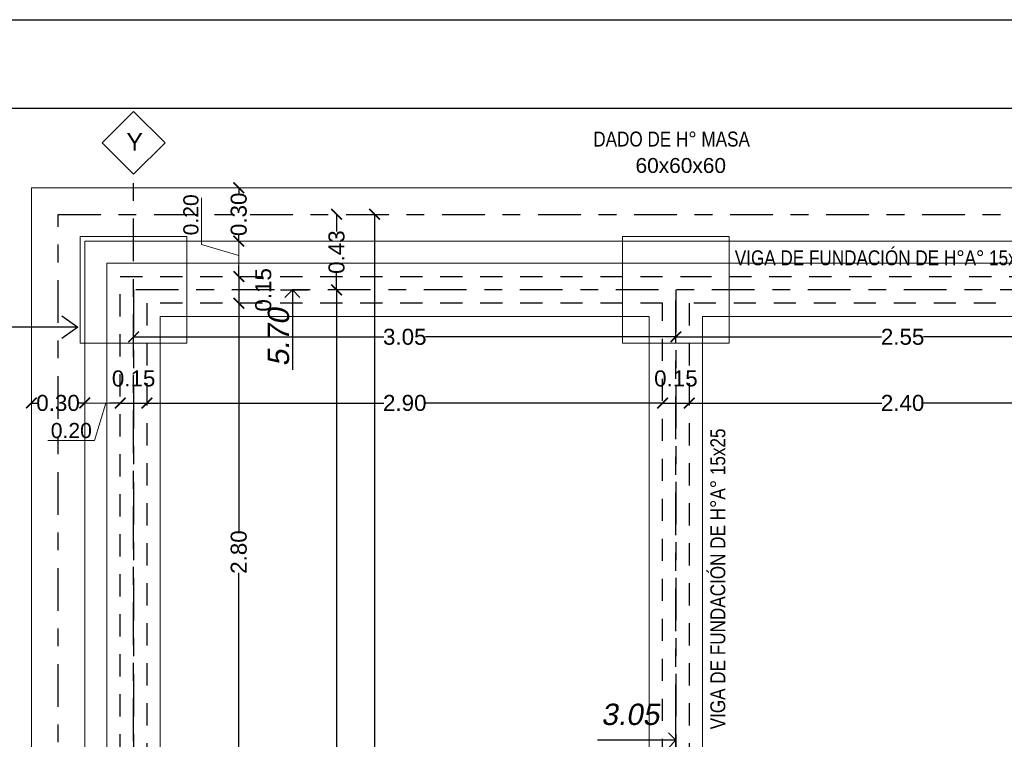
# Model space of a CAD drawing. Header units: millimetres. Extents: x 201 to 840, y 135 to 685.
# Tile 89 of 219: x 354.01 to 359.55, y 191.8 to 195.85. Entities that reach past the tile are written whole.
import ezdxf

# ---------------------------------------------------------------- set-up
doc = ezdxf.new("R2010")
doc.units = ezdxf.units.MM
doc.linetypes.add('ACAD_ISO10W100', pattern=[18, 12, -3, 0, -3])
doc.linetypes.add('HIDDEN2', pattern=[0.1875, 0.125, -0.0625])
doc.layers.add('001', color=1, linetype='Continuous', lineweight=5)
doc.layers.add('COTA NIVELES', color=2, linetype='Continuous', lineweight=20)
for name, color, linetype in [('02', 2, 'Continuous'), ('04', 4, 'Continuous'), ('cota', 2, 'Continuous'), ('eje', 2, 'ACAD_ISO10W100'), ('ES-COTAS REPLANTEO', 1, 'Continuous'), ('ES-EJES', 2, 'ACAD_ISO10W100'), ('LAMINA', 6, 'Continuous'), ('LLAMADAS', 1, 'Continuous'), ('piso', 1, 'Continuous'), ('TEXTOS VARIOS', 3, 'Continuous')]:
    doc.layers.add(name, color=color, linetype=linetype)
doc.styles.add('ARIAL', font='arial.ttf', dxfattribs={"height": 0.06})
doc.styles.add('Cotacon', font='arial.ttf', dxfattribs={"oblique": 10, "height": 0.12})
doc.styles.get("Standard").update_dxf_attribs({"font": 'arial.ttf'})
doc.styles.add('STYLE1', font='ARIALUNI.TTF', dxfattribs={"height": 0.09})
doc.styles.add('style4', font='swisscl.ttf', dxfattribs={"height": 0.6})
doc.dimstyles.new('05', dxfattribs={"dimscale": 0, "dimtxt": 0.09, "dimasz": 0.05, "dimexe": 0, "dimexo": 0, "dimgap": 0, "dimtad": 0, "dimzin": 0, "dimdsep": 46, "dimtxsty": 'Standard', "dimblk": 'OPEN90', "dimcen": 0.25, "dimclrd": 1, "dimclre": 1, "dimclrt": 3, "dimadec": 0, "dimazin": 0, "dimtfac": 1, "dimtofl": 0, "dimtmove": 2, "dimatfit": 3, "dimldrblk": 'BOXFILLED', "dimfxl": 1, "dimtolj": 1, "dimtzin": 0, "dimarcsym": 0})
doc.dimstyles.new('D3', dxfattribs={"dimscale": 0, "dimtxt": 0.09, "dimasz": 0.06, "dimexe": 0, "dimexo": 0.15, "dimgap": 0, "dimtad": 0, "dimzin": 0, "dimdsep": 46, "dimtxsty": 'STYLE1', "dimblk": 'ARCHTICK', "dimcen": 1, "dimse1": 1, "dimse2": 1, "dimclrd": 1, "dimclre": 1, "dimclrt": 3, "dimadec": 0, "dimazin": 0, "dimtfac": 1, "dimtmove": 2, "dimatfit": 1, "dimldrblk": 'OPEN90', "dimfxl": 1, "dimtolj": 1, "dimtzin": 0, "dimarcsym": 0})
doc.dimstyles.new('REPLANTEO_100', dxfattribs={"dimscale": 0.06, "dimtxt": 0.12, "dimasz": 1.4, "dimexe": 1.5, "dimexo": 0, "dimgap": 0.275, "dimtad": 1, "dimjust": 2, "dimzin": 1, "dimdsep": 46, "dimtxsty": 'Cotacon', "dimblk1": 'NONE', "dimblk2": 'OPEN90', "dimsah": 1, "dimcen": -2, "dimse1": 1, "dimsd1": 1, "dimclrd": 1, "dimclre": 1, "dimclrt": 3, "dimadec": 0, "dimazin": 0, "dimtfac": 1, "dimtofl": 0, "dimtmove": 0, "dimatfit": 3, "dimldrblk": 'NONE', "dimfxl": 1, "dimtvp": 1.2, "dimtolj": 1, "dimtzin": 0, "dimarcsym": 0})

# ---------------------------------------------------------------- blocks, each defined once
blk = doc.blocks.new('_ARCHTICK')
at = {"color": 0, "linetype": 'ByBlock', "const_width": 0.15}
blk.add_lwpolyline([(-0.5, -0.5), (0.5, 0.5)], dxfattribs=at)
blk = doc.blocks.new('*D456')
at = {"layer": 'cota', "color": 1, "lineweight": -2}
for p, q in [((355.242, 194.2509), (355.242, 192.9685)), ((355.242, 191.4509), (355.242, 192.7333))]:
    blk.add_line(p, q, dxfattribs=at)
at = {"layer": 'DEFPOINTS', "color": 0}
for p in [(355.242, 194.2509), (356.0039, 194.2509), (356.0039, 191.4509)]:
    blk.add_point(p, dxfattribs=at)
at = {"layer": 'cota', "color": 1, "lineweight": -2, "xscale": 0.06, "yscale": 0.06, "zscale": 0.06}
for p, rotation in [((355.242, 194.2509), 90), ((355.242, 191.4509), 270)]:
    blk.add_blockref('_ARCHTICK', p, dxfattribs=dict(at, rotation=rotation))
at = {"layer": 'cota', "color": 3, "insert": (355.242, 192.8509), "char_height": 0.09, "attachment_point": 5, "rotation": 90, "style": 'STYLE1'}
blk.add_mtext('\\A1;2.80', dxfattribs=at)
blk = doc.blocks.new('_OPEN90')
at = {"color": 0, "linetype": 'ByBlock'}
for p, q in [((0, 0), (-1, 0)), ((-0.5, 0.5), (0, 0)), ((0, 0), (-0.5, -0.5))]:
    blk.add_line(p, q, dxfattribs=at)
blk = doc.blocks.new('*D457')
at = {"layer": 'cota', "color": 1, "lineweight": -2}
for p, q in [((355.242, 194.9009), (355.242, 194.8676)), ((355.242, 194.6009), (355.242, 194.6342))]:
    blk.add_line(p, q, dxfattribs=at)
at = {"layer": 'DEFPOINTS', "color": 0}
for p in [(355.242, 194.9009), (356.0039, 194.9009), (356.0039, 194.6009)]:
    blk.add_point(p, dxfattribs=at)
at = {"layer": 'cota', "color": 1, "lineweight": -2, "xscale": 0.06, "yscale": 0.06, "zscale": 0.06}
for p, rotation in [((355.242, 194.9009), 90), ((355.242, 194.6009), 270)]:
    blk.add_blockref('_ARCHTICK', p, dxfattribs=dict(at, rotation=rotation))
at = {"layer": 'cota', "color": 3, "insert": (355.242, 194.7509), "char_height": 0.09, "attachment_point": 5, "rotation": 90, "style": 'STYLE1'}
blk.add_mtext('\\A1;0.30', dxfattribs=at)
blk = doc.blocks.new('*D461')
at = {"layer": 'COTA NIVELES', "color": 1, "lineweight": -2}
for p, q in [((354.0754, 193.6894), (354.1087, 193.6894)), ((354.3754, 193.6894), (354.3421, 193.6894))]:
    blk.add_line(p, q, dxfattribs=at)
at = {"layer": 'DEFPOINTS', "color": 0}
for p in [(354.0754, 194.9009), (354.3754, 194.6009), (354.3754, 193.6894)]:
    blk.add_point(p, dxfattribs=at)
at = {"layer": 'COTA NIVELES', "color": 1, "lineweight": -2, "xscale": 0.06, "yscale": 0.06, "zscale": 0.06, "rotation": 180}
blk.add_blockref('_ARCHTICK', (354.0754, 193.6894), dxfattribs=at)
at = {"layer": 'COTA NIVELES', "color": 1, "lineweight": -2, "xscale": 0.06, "yscale": 0.06, "zscale": 0.06}
blk.add_blockref('_ARCHTICK', (354.3754, 193.6894), dxfattribs=at)
at = {"layer": 'COTA NIVELES', "color": 3, "insert": (354.2254, 193.6894), "char_height": 0.09, "attachment_point": 5, "style": 'STYLE1'}
blk.add_mtext('\\A1;0.30', dxfattribs=at)
blk = doc.blocks.new('*D499')
at = {"color": 1, "lineweight": -2}
for p, q in [((354.5754, 193.6894), (354.5154, 193.6894)), ((354.5754, 193.6894), (354.7254, 193.6894)), ((354.7254, 193.6894), (354.7854, 193.6894))]:
    blk.add_line(p, q, dxfattribs=at)
at = {"layer": 'DEFPOINTS', "color": 0}
for p in [(354.5754, 193.6894), (354.7254, 193.6894), (354.7254, 193.6894)]:
    blk.add_point(p, dxfattribs=at)
at = {"color": 1, "lineweight": -2, "xscale": 0.06, "yscale": 0.06, "zscale": 0.06}
blk.add_blockref('_ARCHTICK', (354.5754, 193.6894), dxfattribs=at)
at = {"color": 1, "lineweight": -2, "xscale": 0.06, "yscale": 0.06, "zscale": 0.06, "rotation": 180}
blk.add_blockref('_ARCHTICK', (354.7254, 193.6894), dxfattribs=at)
at = {"color": 3, "insert": (354.6504, 193.8273), "char_height": 0.09, "attachment_point": 5, "style": 'STYLE1'}
blk.add_mtext('\\A1;0.15', dxfattribs=at)
blk = doc.blocks.new('*D500')
at = {"layer": 'COTA NIVELES', "color": 1, "lineweight": -2}
for p, q in [((354.7254, 193.6894), (356.0578, 193.6894)), ((357.6254, 193.6894), (356.293, 193.6894))]:
    blk.add_line(p, q, dxfattribs=at)
at = {"layer": 'DEFPOINTS', "color": 0}
for p in [(354.7254, 193.6894), (357.6254, 193.6894), (357.6254, 193.6894)]:
    blk.add_point(p, dxfattribs=at)
at = {"layer": 'COTA NIVELES', "color": 1, "lineweight": -2, "xscale": 0.06, "yscale": 0.06, "zscale": 0.06, "rotation": 180}
blk.add_blockref('_ARCHTICK', (354.7254, 193.6894), dxfattribs=at)
at = {"layer": 'COTA NIVELES', "color": 1, "lineweight": -2, "xscale": 0.06, "yscale": 0.06, "zscale": 0.06}
blk.add_blockref('_ARCHTICK', (357.6254, 193.6894), dxfattribs=at)
at = {"layer": 'COTA NIVELES', "color": 3, "insert": (356.1754, 193.6894), "char_height": 0.09, "attachment_point": 5, "style": 'STYLE1'}
blk.add_mtext('\\A1;2.90', dxfattribs=at)
blk = doc.blocks.new('*D501')
at = {"layer": 'COTA NIVELES', "color": 1, "lineweight": -2}
for p, q in [((357.6254, 193.6894), (357.5654, 193.6894)), ((357.6254, 193.6894), (357.7754, 193.6894)), ((357.7754, 193.6894), (357.8354, 193.6894))]:
    blk.add_line(p, q, dxfattribs=at)
at = {"layer": 'DEFPOINTS', "color": 0}
for p in [(357.6254, 193.6894), (357.7754, 193.6894), (357.7754, 193.6894)]:
    blk.add_point(p, dxfattribs=at)
at = {"layer": 'COTA NIVELES', "color": 1, "lineweight": -2, "xscale": 0.06, "yscale": 0.06, "zscale": 0.06}
blk.add_blockref('_ARCHTICK', (357.6254, 193.6894), dxfattribs=at)
at = {"layer": 'COTA NIVELES', "color": 1, "lineweight": -2, "xscale": 0.06, "yscale": 0.06, "zscale": 0.06, "rotation": 180}
blk.add_blockref('_ARCHTICK', (357.7754, 193.6894), dxfattribs=at)
at = {"layer": 'COTA NIVELES', "color": 3, "insert": (357.7004, 193.8273), "char_height": 0.09, "attachment_point": 5, "style": 'STYLE1'}
blk.add_mtext('\\A1;0.15', dxfattribs=at)
blk = doc.blocks.new('*D502')
at = {"layer": 'COTA NIVELES', "color": 1, "lineweight": -2}
for p, q in [((357.7754, 193.6894), (358.8578, 193.6894)), ((360.1754, 193.6894), (359.093, 193.6894))]:
    blk.add_line(p, q, dxfattribs=at)
at = {"layer": 'DEFPOINTS', "color": 0}
for p in [(360.1754, 193.8827), (357.7754, 193.6894), (360.1754, 193.6894)]:
    blk.add_point(p, dxfattribs=at)
at = {"layer": 'COTA NIVELES', "color": 1, "lineweight": -2, "xscale": 0.06, "yscale": 0.06, "zscale": 0.06, "rotation": 180}
blk.add_blockref('_ARCHTICK', (357.7754, 193.6894), dxfattribs=at)
at = {"layer": 'COTA NIVELES', "color": 1, "lineweight": -2, "xscale": 0.06, "yscale": 0.06, "zscale": 0.06}
blk.add_blockref('_ARCHTICK', (360.1754, 193.6894), dxfattribs=at)
at = {"layer": 'COTA NIVELES', "color": 3, "insert": (358.9754, 193.6894), "char_height": 0.09, "attachment_point": 5, "style": 'STYLE1'}
blk.add_mtext('\\A1;2.40', dxfattribs=at)
blk = doc.blocks.new('*D504')
at = {"layer": 'DEFPOINTS', "color": 0}
for p in [(357.7004, 191.792), (357.7004, 191.3759), (354.6504, 188.6259)]:
    blk.add_point(p, dxfattribs=at)
at = {"layer": 'ES-COTAS REPLANTEO', "color": 1, "lineweight": -2}
for p, q in [((357.7004, 191.3759), (357.7004, 191.882)), ((357.6164, 191.792), (357.2597, 191.792))]:
    blk.add_line(p, q, dxfattribs=at)
at = {"layer": 'ES-COTAS REPLANTEO', "color": 1, "lineweight": -2, "xscale": 0.08399999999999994, "yscale": 0.08399999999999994, "zscale": 0.08399999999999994}
blk.add_blockref('_OPEN90', (357.7004, 191.792), dxfattribs=at)
at = {"layer": 'ES-COTAS REPLANTEO', "color": 3, "insert": (357.4433, 191.9371), "char_height": 0.12, "attachment_point": 5, "style": 'Cotacon'}
blk.add_mtext('\\A1;3.05', dxfattribs=at)
blk = doc.blocks.new('_None')
blk = doc.blocks.new('*D468')
at = {"layer": 'DEFPOINTS', "color": 0}
for p in [(360.2504, 192.489), (360.2504, 192.3728), (354.6504, 192.0728)]:
    blk.add_point(p, dxfattribs=at)
at = {"layer": 'ES-COTAS REPLANTEO', "color": 1, "lineweight": -2}
for p, q in [((360.2504, 192.3728), (360.2504, 192.579)), ((360.1664, 192.489), (359.8005, 192.489))]:
    blk.add_line(p, q, dxfattribs=at)
at = {"layer": 'ES-COTAS REPLANTEO', "color": 1, "lineweight": -2, "xscale": 0.08399999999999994, "yscale": 0.08399999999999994, "zscale": 0.08399999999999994}
blk.add_blockref('_OPEN90', (360.2504, 192.489), dxfattribs=at)
at = {"layer": 'ES-COTAS REPLANTEO', "color": 3, "insert": (359.9834, 192.5668), "char_height": 0.12, "attachment_point": 5, "style": 'Cotacon'}
blk.add_mtext('\\A1;5.60', dxfattribs=at)
blk = doc.blocks.new('*D469')
at = {"layer": 'DEFPOINTS', "color": 0}
for p in [(363.0031, 192.489), (354.6504, 192.0728), (363.0031, 192.0728)]:
    blk.add_point(p, dxfattribs=at)
at = {"layer": 'ES-COTAS REPLANTEO', "color": 1, "lineweight": -2}
for p, q in [((363.0031, 192.0728), (363.0031, 192.579)), ((362.9191, 192.489), (362.5517, 192.489))]:
    blk.add_line(p, q, dxfattribs=at)
at = {"layer": 'ES-COTAS REPLANTEO', "color": 1, "lineweight": -2, "xscale": 0.08399999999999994, "yscale": 0.08399999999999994, "zscale": 0.08399999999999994}
blk.add_blockref('_OPEN90', (363.0031, 192.489), dxfattribs=at)
at = {"layer": 'ES-COTAS REPLANTEO', "color": 3, "insert": (362.7354, 192.5668), "char_height": 0.12, "attachment_point": 5, "style": 'Cotacon'}
blk.add_mtext('\\A1;8.35', dxfattribs=at)
blk = doc.blocks.new('*D474')
at = {"layer": 'DEFPOINTS', "color": 0}
for p in [(361.7504, 192.489), (361.7504, 192.1009), (354.6504, 192.0728)]:
    blk.add_point(p, dxfattribs=at)
at = {"layer": 'ES-COTAS REPLANTEO', "color": 1, "lineweight": -2}
for p, q in [((361.7504, 192.1009), (361.7504, 192.579)), ((361.6664, 192.489), (361.3018, 192.489))]:
    blk.add_line(p, q, dxfattribs=at)
at = {"layer": 'ES-COTAS REPLANTEO', "color": 1, "lineweight": -2, "xscale": 0.08399999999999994, "yscale": 0.08399999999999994, "zscale": 0.08399999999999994}
blk.add_blockref('_OPEN90', (361.7504, 192.489), dxfattribs=at)
at = {"layer": 'ES-COTAS REPLANTEO', "color": 3, "insert": (361.4841, 192.5668), "char_height": 0.12, "attachment_point": 5, "style": 'Cotacon'}
blk.add_mtext('\\A1;7.10', dxfattribs=at)
blk = doc.blocks.new('*D477')
at = {"layer": '02', "color": 1, "lineweight": -2}
for p, q in [((355.7919, 194.7509), (355.7919, 194.6552)), ((355.7919, 194.3259), (355.7919, 194.4215))]:
    blk.add_line(p, q, dxfattribs=at)
at = {"layer": 'DEFPOINTS', "color": 0}
for p in [(355.5875, 194.7509), (355.5875, 194.3259), (355.7919, 194.3259)]:
    blk.add_point(p, dxfattribs=at)
at = {"layer": '02', "color": 1, "lineweight": -2, "xscale": 0.06, "yscale": 0.06, "zscale": 0.06}
for p, rotation in [((355.7919, 194.7509), 90), ((355.7919, 194.3259), 270)]:
    blk.add_blockref('_ARCHTICK', p, dxfattribs=dict(at, rotation=rotation))
at = {"layer": '02', "color": 3, "insert": (355.7919, 194.5384), "char_height": 0.09, "attachment_point": 5, "rotation": 90, "style": 'STYLE1'}
blk.add_mtext('\\A1;0.43', dxfattribs=at)
blk = doc.blocks.new('*D478')
at = {"layer": '02', "color": 1, "lineweight": -2}
for p, q in [((355.7919, 194.3259), (355.7919, 191.5927)), ((355.7919, 188.6259), (355.7919, 191.359))]:
    blk.add_line(p, q, dxfattribs=at)
at = {"layer": 'DEFPOINTS', "color": 0}
for p in [(355.3762, 194.3259), (355.7919, 194.3259), (355.3762, 188.6259)]:
    blk.add_point(p, dxfattribs=at)
at = {"layer": '02', "color": 1, "lineweight": -2, "xscale": 0.06, "yscale": 0.06, "zscale": 0.06}
for p, rotation in [((355.7919, 194.3259), 90), ((355.7919, 188.6259), 270)]:
    blk.add_blockref('_ARCHTICK', p, dxfattribs=dict(at, rotation=rotation))
at = {"layer": '02', "color": 3, "insert": (355.7919, 191.4759), "char_height": 0.09, "attachment_point": 5, "rotation": 90, "style": 'STYLE1'}
blk.add_mtext('\\A1;5.70', dxfattribs=at)
blk = doc.blocks.new('*D480')
at = {"layer": '02', "color": 1, "lineweight": -2}
for p, q in [((356.0056, 194.7509), (356.0056, 191.5931)), ((356.0056, 188.2009), (356.0056, 191.3587))]:
    blk.add_line(p, q, dxfattribs=at)
at = {"layer": 'DEFPOINTS', "color": 0}
for p in [(355.7919, 194.7509), (355.7919, 188.2009), (356.0056, 188.2009)]:
    blk.add_point(p, dxfattribs=at)
at = {"layer": '02', "color": 1, "lineweight": -2, "xscale": 0.06, "yscale": 0.06, "zscale": 0.06}
for p, rotation in [((356.0056, 194.7509), 90), ((356.0056, 188.2009), 270)]:
    blk.add_blockref('_ARCHTICK', p, dxfattribs=dict(at, rotation=rotation))
at = {"layer": '02', "color": 3, "insert": (356.0056, 191.4759), "char_height": 0.09, "attachment_point": 5, "rotation": 90, "style": 'STYLE1'}
blk.add_mtext('\\A1;6.55', dxfattribs=at)
blk = doc.blocks.new('*D481')
at = {"layer": '02', "color": 1, "lineweight": -2}
for p, q in [((355.242, 194.4009), (355.242, 194.4609)), ((355.242, 194.4009), (355.242, 194.2509)), ((355.242, 194.2509), (355.242, 194.1909))]:
    blk.add_line(p, q, dxfattribs=at)
at = {"layer": 'DEFPOINTS', "color": 0}
for p in [(355.1909, 194.4009), (355.1909, 194.2509), (355.242, 194.2509)]:
    blk.add_point(p, dxfattribs=at)
at = {"layer": '02', "color": 1, "lineweight": -2, "xscale": 0.06, "yscale": 0.06, "zscale": 0.06}
for p, rotation in [((355.242, 194.4009), 270), ((355.242, 194.2509), 90)]:
    blk.add_blockref('_ARCHTICK', p, dxfattribs=dict(at, rotation=rotation))
at = {"layer": '02', "color": 3, "insert": (355.38, 194.3259), "char_height": 0.09, "attachment_point": 5, "rotation": 90, "style": 'STYLE1'}
blk.add_mtext('\\A1;0.15', dxfattribs=at)
blk = doc.blocks.new('*D482')
at = {"layer": '02', "color": 1, "lineweight": -2}
for p, q in [((354.6504, 194.0615), (356.0583, 194.0615)), ((357.7004, 194.0615), (356.2925, 194.0615))]:
    blk.add_line(p, q, dxfattribs=at)
at = {"layer": 'DEFPOINTS', "color": 0}
for p in [(354.6504, 194.0615), (354.6504, 194.0259), (357.7004, 194.0259)]:
    blk.add_point(p, dxfattribs=at)
at = {"layer": '02', "color": 1, "lineweight": -2, "xscale": 0.06, "yscale": 0.06, "zscale": 0.06, "rotation": 180}
blk.add_blockref('_ARCHTICK', (354.6504, 194.0615), dxfattribs=at)
at = {"layer": '02', "color": 1, "lineweight": -2, "xscale": 0.06, "yscale": 0.06, "zscale": 0.06}
blk.add_blockref('_ARCHTICK', (357.7004, 194.0615), dxfattribs=at)
at = {"layer": '02', "color": 3, "insert": (356.1754, 194.0615), "char_height": 0.09, "attachment_point": 5, "style": 'STYLE1'}
blk.add_mtext('\\A1;3.05', dxfattribs=at)
blk = doc.blocks.new('*D483')
at = {"layer": '02', "color": 1, "lineweight": -2}
for p, q in [((355.4762, 194.3259), (355.6334, 194.3259)), ((355.5434, 194.2419), (355.5434, 193.876))]:
    blk.add_line(p, q, dxfattribs=at)
at = {"layer": 'DEFPOINTS', "color": 0}
for p in [(355.4762, 194.3259), (355.5434, 194.3259), (355.4762, 188.6259)]:
    blk.add_point(p, dxfattribs=at)
at = {"layer": '02', "color": 1, "lineweight": -2, "xscale": 0.08399999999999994, "yscale": 0.08399999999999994, "zscale": 0.08399999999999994, "rotation": 90}
blk.add_blockref('_OPEN90', (355.5434, 194.3259), dxfattribs=at)
at = {"layer": '02', "color": 3, "insert": (355.4656, 194.0589), "char_height": 0.12, "attachment_point": 5, "rotation": 90, "style": 'Cotacon'}
blk.add_mtext('\\A1;5.70', dxfattribs=at)
blk = doc.blocks.new('*D491')
at = {"layer": 'DEFPOINTS', "color": 0}
for p in [(360.2504, 194.3259), (357.7004, 194.0615), (360.2504, 194.0615)]:
    blk.add_point(p, dxfattribs=at)
at = {"layer": 'piso', "color": 1, "lineweight": -2}
for p, q in [((357.7004, 194.0615), (358.8575, 194.0615)), ((360.2504, 194.0615), (359.0933, 194.0615))]:
    blk.add_line(p, q, dxfattribs=at)
at = {"layer": 'piso', "color": 1, "lineweight": -2, "xscale": 0.06, "yscale": 0.06, "zscale": 0.06, "rotation": 180}
blk.add_blockref('_ARCHTICK', (357.7004, 194.0615), dxfattribs=at)
at = {"layer": 'piso', "color": 1, "lineweight": -2, "xscale": 0.06, "yscale": 0.06, "zscale": 0.06}
blk.add_blockref('_ARCHTICK', (360.2504, 194.0615), dxfattribs=at)
at = {"layer": 'piso', "color": 3, "insert": (358.9754, 194.0615), "char_height": 0.09, "attachment_point": 5, "style": 'STYLE1'}
blk.add_mtext('\\A1;2.55', dxfattribs=at)

msp = doc.modelspace()

# ---------------------------------------------------------------- linework, layer by layer
msp.add_lwpolyline([(351.1042, 195.846), (366.3518, 195.846), (366.3518, 186.3694), (351.1042, 186.3694)], close=True)
at = {"layer": '001'}
for p, q in [((355.0318, 194.5819), (355.0318, 194.8444)), ((355.242, 194.6009), (355.242, 194.4009)), ((355.242, 194.5188), (355.0318, 194.5819)), ((354.5754, 193.6894), (354.3754, 193.6894)), ((354.4933, 193.6894), (354.4303, 193.4792)), ((354.4303, 193.4792), (354.1678, 193.4792))]:
    msp.add_line(p, q, dxfattribs=at)
at = {"layer": '001', "color": 1, "ltscale": 0.006}
for p, q in [((354.3754, 188.3509), (354.3754, 194.6009)), ((354.3754, 194.6009), (363.2781, 194.6009))]:
    msp.add_line(p, q, dxfattribs=at)
msp.add_lwpolyline([(363.5781, 188.0509), (354.0754, 188.0509), (354.0754, 194.9009), (363.5781, 194.9009), (363.5781, 188.0509)], close=True, dxfattribs=at)
at = {"layer": '001', "ltscale": 0.01}
for points in [[(354.3504, 194.0259), (354.9504, 194.0259), (354.9504, 194.6259), (354.3504, 194.6259)], [(357.4004, 194.0259), (358.0004, 194.0259), (358.0004, 194.6259), (357.4004, 194.6259)]]:
    msp.add_lwpolyline(points, close=True, dxfattribs=at)
at = {"layer": '001', "color": 3, "ltscale": 0.006}
for points in [[(357.8504, 194.4759), (354.5004, 194.4759), (354.5004, 188.4759), (357.8504, 188.4759), (357.8504, 189.4759)], [(363.1531, 194.1759), (363.1531, 194.4759), (357.8504, 194.4759)], [(357.5504, 191.5259), (357.5504, 194.1759), (354.8004, 194.1759), (354.8004, 191.5259)], [(357.8504, 189.7759), (357.8504, 194.1759)], [(357.8504, 194.1759), (360.0754, 194.1759), (360.0754, 191.8759), (362.8531, 191.8759), (362.8531, 189.7759)]]:
    msp.add_lwpolyline(points, dxfattribs=at)
at = {"layer": '04', "linetype": 'HIDDEN2'}
for points in [[(357.7754, 189.5509), (357.7754, 188.5509), (354.5754, 188.5509), (354.5754, 194.4009), (357.7754, 194.4009)], [(357.7754, 194.4009), (363.0781, 194.4009), (363.0781, 194.2509)], [(357.6254, 191.4509), (357.6254, 194.2509), (354.7254, 194.2509), (354.7254, 191.4509)], [(357.7754, 194.2509), (357.7754, 189.7009)], [(360.1754, 194.2509), (357.7754, 194.2509)]]:
    msp.add_lwpolyline(points, dxfattribs=at)
at = {"layer": 'eje', "linetype": 'ACAD_ISO10W100', "ltscale": 0.02}
msp.add_lwpolyline([(357.7004, 189.6259), (363.0031, 189.6259), (363.0031, 194.3259), (354.6504, 194.3259), (354.6504, 188.6259), (357.7004, 188.6259), (357.7004, 194.3259)], close=True, dxfattribs=at)
at = {"layer": 'ES-EJES', "color": 5, "linetype": 'ACAD_ISO10W100', "ltscale": 0.02}
msp.add_line((354.6504, 187.467), (354.6504, 194.9769), dxfattribs=at)
at = {"layer": 'ES-EJES', "color": 3, "linetype": 'ByBlock', "ltscale": 0.02}
msp.add_lwpolyline([(354.8272, 195.1537), (354.6504, 195.3304), (354.4736, 195.1537), (354.6504, 194.9769), (354.8272, 195.1537)], dxfattribs=at)
at = {"layer": 'ES-EJES', "linetype": 'ACAD_ISO10W100', "ltscale": 0.02}
msp.add_lwpolyline([(354.2254, 194.7509), (363.4281, 194.7509), (363.4281, 188.2009), (354.2254, 188.2009)], close=True, dxfattribs=at)
at = {"layer": 'LAMINA'}
msp.add_lwpolyline([(351.6042, 186.8694), (365.6518, 186.8694), (365.6518, 195.346), (351.6042, 195.346)], close=True, dxfattribs=at)

# ---------------------------------------------------------------- texts
at = {"layer": 'COTA NIVELES', "color": 3, "insert": (354.93, 194.6326), "char_height": 0.085, "attachment_point": 1, "rotation": 90}
msp.add_mtext_dynamic_manual_height_columns('0.20', width=31.32374, gutter_width=12.5, heights=[0], dxfattribs=at)
at = {"layer": 'COTA NIVELES', "color": 3, "insert": (354.1845, 193.5772), "char_height": 0.085, "attachment_point": 1}
msp.add_mtext_dynamic_manual_height_columns('0.20', width=31.32374, gutter_width=12.5, heights=[0], dxfattribs=at)
at = {"layer": 'ES-EJES', "color": 1, "linetype": 'ByBlock', "ltscale": 0.02, "insert": (354.6099, 195.2084), "char_height": 0.1, "width": 0.56, "attachment_point": 1, "style": 'style4'}
msp.add_mtext('{\\fArial|b0|i0|c0|p34;\\C2;Y}', dxfattribs=at)
at = {"layer": 'TEXTOS VARIOS', "ltscale": 0.01, "style": 'ARIAL'}
msp.add_text('60x60x60', height=0.084, dxfattribs=at).set_placement((357.4733, 194.9838))
at = {"layer": 'TEXTOS VARIOS', "ltscale": 0.01, "char_height": 0.084, "attachment_point": 1, "style": 'ARIAL'}
for s, width, insert in [('{\\fTechnic|b0|i0|c2|p2;DADO DE H° MASA}', 1.059243, (357.2357, 195.2164)), ('{\\fTechnic|b0|i0|c2|p2;VIGA DE FUNDACIÓN DE H°A° 15x25}', 2.256336, (358.0317, 194.5483))]:
    msp.add_mtext_dynamic_manual_height_columns(s, width=width, gutter_width=12.5, heights=[0], dxfattribs=dict(at, insert=insert))
at = {"layer": 'TEXTOS VARIOS', "ltscale": 0.01, "insert": (357.8941, 191.8535), "char_height": 0.084, "attachment_point": 1, "rotation": 90, "style": 'ARIAL'}
msp.add_mtext_dynamic_manual_height_columns('{\\fTechnic|b0|i0|c2|p2;VIGA DE FUNDACIÓN DE H°A° 15x25}', width=2.256336, gutter_width=12.5, heights=[0], dxfattribs=at)

# ---------------------------------------------------------------- dimensions: what is measured, and where the dimension line sits
dim = msp.add_linear_dim(base=(354.7254, 193.6894), p1=(354.5754, 193.6894), p2=(354.7254, 193.6894), dimstyle='D3', override={"dimscale": 1})
dim.commit()
dim.dimension.update_dxf_attribs({"geometry": '*D499', "text_midpoint": (354.6504, 193.8273)})
at = {"layer": '02'}
for base, p1, p2, picture, middle in [((355.7919303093, 194.3258570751), (355.5875007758, 194.7508570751), (355.5875007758, 194.3258570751), '*D477', (355.7919303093, 194.5383570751)), ((356.0056, 188.2009), (355.7919, 194.7509), (355.7919, 188.2009), '*D480', (356.0056, 191.4759)), ((355.242, 194.2509), (355.1909, 194.4009), (355.1909, 194.2509), '*D481', (355.38, 194.3259)), ((355.7919, 194.3259), (355.3762, 188.6259), (355.3762, 194.3259), '*D478', (355.7919, 191.4759))]:
    dim = msp.add_linear_dim(base=base, p1=p1, p2=p2, angle=90, dimstyle='D3', override={"dimscale": 1}, dxfattribs=at)
    dim.commit()
    dim.dimension.update_dxf_attribs({"geometry": picture, "text_midpoint": middle})
dim = msp.add_linear_dim(base=(355.5434, 194.3259), p1=(355.4762, 188.6259), p2=(355.4762, 194.3259), angle=90, dimstyle='REPLANTEO_100', dxfattribs=at)
dim.commit()
dim.dimension.update_dxf_attribs({"geometry": '*D483', "text_midpoint": (355.4656, 194.0589)})
dim = msp.add_linear_dim(base=(354.6504, 194.0615), p1=(357.7004, 194.0259), p2=(354.6504, 194.0259), dimstyle='D3', override={"dimscale": 1}, dxfattribs=at)
dim.commit()
dim.dimension.update_dxf_attribs({"geometry": '*D482', "text_midpoint": (356.1754, 194.0615)})
at = {"layer": 'cota'}
for base, p1, p2, picture, middle in [((355.242, 194.9009), (356.0039, 194.6009), (356.0039, 194.9009), '*D457', (355.242, 194.7509)), ((355.242, 194.2509), (356.0039, 191.4509), (356.0039, 194.2509), '*D456', (355.242, 192.8509))]:
    dim = msp.add_linear_dim(base=base, p1=p1, p2=p2, angle=90, dimstyle='D3', override={"dimscale": 1}, dxfattribs=at)
    dim.commit()
    dim.dimension.update_dxf_attribs({"geometry": picture, "text_midpoint": middle})
at = {"layer": 'COTA NIVELES'}
for base, p1, p2, picture, middle in [((354.3754, 193.6894), (354.0754, 194.9009), (354.3754, 194.6009), '*D461', (354.2254, 193.6894)), ((357.7754, 193.6894), (357.6254, 193.6894), (357.7754, 193.6894), '*D501', (357.7004, 193.8273)), ((360.1754, 193.6894), (357.7754, 193.6894), (360.1754, 193.8827), '*D502', (358.9754, 193.6894)), ((357.6254, 193.6894), (354.7254, 193.6894), (357.6254, 193.6894), '*D500', (356.1754, 193.6894))]:
    dim = msp.add_linear_dim(base=base, p1=p1, p2=p2, dimstyle='D3', override={"dimscale": 1}, dxfattribs=at)
    dim.commit()
    dim.dimension.update_dxf_attribs({"geometry": picture, "text_midpoint": middle})
at = {"layer": 'ES-COTAS REPLANTEO'}
for base, p1, p2, picture, middle in [((363.0031, 192.489), (354.6504, 192.0728), (363.0031, 192.0728), '*D469', (362.7354, 192.5668)), ((360.2504, 192.489), (354.6504, 192.0728), (360.2504, 192.3728), '*D468', (359.9834, 192.5668)), ((361.7504, 192.489), (354.6504, 192.0728), (361.7504, 192.1009), '*D474', (361.4841, 192.5668)), ((357.7004, 191.792), (354.6504, 188.6259), (357.7004, 191.3759), '*D504', (357.4433, 191.9371))]:
    dim = msp.add_linear_dim(base=base, p1=p1, p2=p2, dimstyle='REPLANTEO_100', dxfattribs=at)
    dim.commit()
    dim.dimension.update_dxf_attribs({"geometry": picture, "text_midpoint": middle})
at = {"layer": 'piso'}
dim = msp.add_linear_dim(base=(360.2504, 194.0615), p1=(357.7004, 194.0615), p2=(360.2504, 194.3259), dimstyle='D3', override={"dimscale": 1}, dxfattribs=at)
dim.commit()
dim.dimension.update_dxf_attribs({"geometry": '*D491', "text_midpoint": (358.9754, 194.0615)})

# ---------------------------------------------------------------- leaders
at = {"layer": 'LLAMADAS'}
msp.add_leader([(354.3365, 194.1163), (353.705, 194.1163)], dimstyle='05', override={"dimscale": 1, "dimasz": 0.09, "dimldrblk": 'OPEN90'}, dxfattribs=at)

doc.saveas('drawing.dxf')
